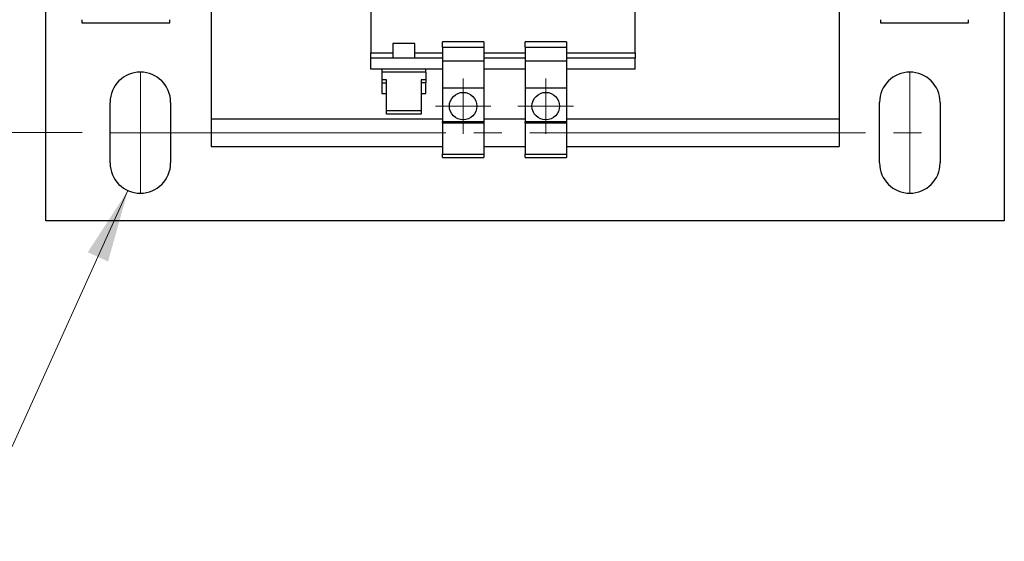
# Model space of a CAD drawing. Header units: millimetres. Extents: x 25 to 1092, y 25 to 838.
# Tile 3 of 19: x 205 to 383, y 527 to 622. Entities that reach past the tile are written whole.
import ezdxf

# ---------------------------------------------------------------- set-up
doc = ezdxf.new("R2010")
doc.units = ezdxf.units.MM
doc.header["$LTSCALE"] = 4
doc.linetypes.add('SLD-Center', pattern=[19.05, 15.24, -1.27, 1.27, -1.27])
doc.linetypes.add('SLD-Solid', pattern=[0])
doc.styles.add('SLDTEXTSTYLE0', font='VERDANA.TTF')
doc.dimstyles.new('SLDDIMSTYLE0', dxfattribs={"dimtxt": 8.632031, "dimasz": 13.208, "dimexe": 0, "dimexo": 0.0625, "dimgap": 2.158008, "dimtad": 0, "dimtih": 1, "dimtoh": 1, "dimrnd": 1e-09, "dimzin": 4, "dimdsep": 46, "dimtxsty": 'SLDTEXTSTYLE0', "dimsah": 1, "dimcen": 0.09, "dimadec": 0, "dimazin": 1, "dimtfac": 1, "dimtofl": 0, "dimtmove": 0, "dimatfit": 3, "dimfxl": 0, "dimfrac": 2, "dimtolj": 1, "dimtzin": 12, "dimarcsym": 0})
doc.dimstyles.new('SLDDIMSTYLE4', dxfattribs={"dimtxt": 8.632031, "dimasz": 13.208, "dimexe": 0, "dimexo": 0.0625, "dimgap": 2.158008, "dimtad": 0, "dimtih": 1, "dimtoh": 1, "dimrnd": 1e-09, "dimzin": 4, "dimdsep": 46, "dimtxsty": 'SLDTEXTSTYLE0', "dimsah": 1, "dimcen": 0, "dimadec": 0, "dimazin": 1, "dimtfac": 1, "dimtofl": 0, "dimtmove": 0, "dimatfit": 3, "dimfxl": 0, "dimfrac": 2, "dimtolj": 1, "dimtzin": 12, "dimarcsym": 0})

# ---------------------------------------------------------------- blocks, each defined once
blk = doc.blocks.new('_D_7')
at = {"color": 7, "linetype": 'SLD-Solid', "lineweight": 0}
for p, q in [((215.83, 714.35), (159.67, 714.35)), ((172.37, 714.35), (172.37, 675.65)), ((159.54, 660), (156.65, 660)), ((156.65, 660), (156.65, 646.28)), ((185.19, 660), (188.09, 660)), ((188.09, 660), (188.09, 646.28)), ((156.65, 646.28), (159.54, 646.28)), ((188.09, 646.28), (185.19, 646.28)), ((172.37, 601.32), (172.37, 644.35)), ((215.83, 601.32), (159.67, 601.32))]:
    blk.add_line(p, q, dxfattribs=at)
at = {"color": 7, "linetype": 'SLD-Solid', "lineweight": 18}
for points in [[(172.37, 714.35), (170.34, 701.14), (174.4, 701.14)], [(172.37, 601.32), (174.4, 614.53), (170.34, 614.53)]]:
    blk.add_solid(points, dxfattribs=at)
at = {"color": 7, "linetype": 'SLD-Solid', "lineweight": 18, "char_height": 8.467, "attachment_point": 1, "style": 'SLDTEXTSTYLE0'}
for s, insert in [('113.0', (155.95, 672.69)), ('4.45', (159.54, 657.04))]:
    blk.add_mtext(s, dxfattribs=dict(at, insert=insert))
blk = doc.blocks.new('_D_9')
at = {"color": 7, "linetype": 'SLD-Solid', "lineweight": 0}
for p, q in [((224.15, 590.81), (203.14, 544.31)), ((142.4, 556.85), (139.5, 556.85)), ((139.5, 556.85), (139.5, 543.13)), ((168.05, 556.85), (170.95, 556.85)), ((170.95, 556.85), (170.95, 543.13)), ((203.14, 544.31), (180.92, 544.31)), ((139.5, 543.13), (142.4, 543.13)), ((170.95, 543.13), (168.05, 543.13))]:
    blk.add_line(p, q, dxfattribs=at)
at = {"color": 7, "linetype": 'SLD-Solid', "lineweight": 18}
blk.add_solid([(224.15, 590.81), (216.86, 579.61), (220.56, 577.93)], dxfattribs=at)
at = {"color": 7, "linetype": 'SLD-Solid', "lineweight": 18, "char_height": 8.467, "attachment_point": 1, "style": 'SLDTEXTSTYLE0'}
for s, insert in [('%%c', (135.88, 569.53)), ('11.0', (148.92, 569.53)), ('0.43', (142.4, 553.88)), ('X4', (147.77, 538.23))]:
    blk.add_mtext(s, dxfattribs=dict(at, insert=insert))
blk = doc.blocks.new('SW_CENTERMARKSYMBOL_5')
at = {"color": 0, "linetype": 'SLD-Solid', "lineweight": 18}
for p, q in [((0, 2.54), (0, 5.04)), ((0, 0), (0, 2.54)), ((-2.54, 0), (-5.04, 0)), ((0, 0), (-2.54, 0)), ((0, 0), (0, -2.54)), ((0, 0), (2.54, 0)), ((2.54, 0), (5.04, 0)), ((0, -2.54), (0, -5.04))]:
    blk.add_line(p, q, dxfattribs=at)
blk = doc.blocks.new('SW_CENTERMARKSYMBOL_8')
at = {"color": 0, "linetype": 'SLD-Solid', "lineweight": 18}
for p, q in [((0, 2.54), (0, 5.04)), ((0, 0), (0, 2.54)), ((-2.54, 0), (-5.04, 0)), ((0, 0), (-2.54, 0)), ((0, 0), (0, -2.54)), ((0, 0), (2.54, 0)), ((2.54, 0), (5.04, 0)), ((0, -2.54), (0, -5.04))]:
    blk.add_line(p, q, dxfattribs=at)

msp = doc.modelspace()

# ---------------------------------------------------------------- linework, layer by layer
for p, q in [((268.262, 629.644), (268.262, 615.833)), ((316.262, 615.833), (316.262, 629.644)), ((209.262, 585.333), (209.262, 628.233)), ((239.262, 627.833), (239.262, 603.833)), ((353.262, 627.833), (353.262, 603.833)), ((383.262, 628.233), (383.262, 585.333)), ((215.762, 621.833), (215.762, 621.233)), ((215.762, 621.233), (231.762, 621.233)), ((231.762, 621.233), (231.762, 621.833)), ((360.762, 621.833), (360.762, 621.233)), ((360.762, 621.233), (376.762, 621.233)), ((376.762, 621.233), (376.762, 621.833)), ((272.262, 617.533), (272.262, 614.833)), ((274.262, 617.533), (272.262, 617.533)), ((276.262, 617.533), (274.262, 617.533)), ((276.262, 614.833), (276.262, 617.533)), ((288.762, 617.816), (281.262, 617.816)), ((281.262, 616.833), (281.262, 617.816)), ((281.262, 616.833), (288.762, 616.833)), ((281.262, 616.833), (281.262, 614.333)), ((288.762, 617.816), (288.762, 616.833)), ((288.762, 616.833), (288.762, 614.333)), ((303.762, 617.816), (296.262, 617.816)), ((296.262, 616.833), (296.262, 617.816)), ((296.262, 616.833), (303.762, 616.833)), ((296.262, 616.833), (296.262, 614.333)), ((303.762, 617.816), (303.762, 616.833)), ((303.762, 616.833), (303.762, 614.333)), ((268.262, 614.833), (268.262, 615.833)), ((268.262, 615.833), (272.262, 615.833)), ((276.262, 615.833), (281.262, 615.833)), ((288.762, 615.833), (296.262, 615.833)), ((303.762, 615.833), (316.262, 615.833)), ((316.262, 615.833), (316.262, 614.833)), ((281.262, 614.833), (268.262, 614.833)), ((268.262, 612.833), (268.262, 614.833)), ((281.262, 614.333), (288.762, 614.333)), ((281.262, 614.333), (281.262, 609.483)), ((296.262, 614.833), (288.762, 614.833)), ((288.762, 614.333), (288.762, 609.483)), ((296.262, 614.333), (303.762, 614.333)), ((296.262, 614.333), (296.262, 609.483)), ((316.262, 614.833), (303.762, 614.833)), ((303.762, 614.333), (303.762, 609.483)), ((316.262, 612.833), (316.262, 614.833)), ((281.262, 612.833), (268.262, 612.833)), ((270.262, 612.833), (270.262, 612.333)), ((270.262, 612.333), (270.262, 610.919)), ((278.262, 612.333), (270.262, 612.333)), ((278.262, 612.333), (278.262, 612.833)), ((278.262, 612.333), (278.262, 610.919)), ((296.262, 612.833), (288.762, 612.833)), ((316.262, 612.833), (303.762, 612.833)), ((271.112, 610.919), (270.262, 610.919)), ((270.262, 610.919), (270.262, 610.353)), ((270.262, 610.353), (270.262, 608.433)), ((270.262, 610.353), (271.112, 610.353)), ((271.112, 605.262), (271.112, 610.919)), ((278.262, 610.919), (277.412, 610.919)), ((277.412, 610.919), (277.412, 605.262)), ((278.262, 610.353), (277.412, 610.353)), ((278.262, 610.919), (278.262, 610.353)), ((278.262, 608.433), (278.262, 610.353)), ((270.262, 608.433), (271.112, 608.433)), ((277.412, 608.433), (278.262, 608.433)), ((281.262, 609.483), (288.762, 609.483)), ((281.262, 609.483), (281.262, 603.312)), ((288.762, 609.483), (288.762, 603.312)), ((296.262, 609.483), (303.762, 609.483)), ((296.262, 609.483), (296.262, 603.312)), ((303.762, 609.483), (303.762, 603.312)), ((220.912, 595.818), (220.912, 606.818)), ((231.912, 606.818), (231.912, 595.818)), ((360.612, 595.818), (360.612, 606.818)), ((371.612, 606.818), (371.612, 595.818)), ((277.412, 605.262), (271.112, 605.262)), ((271.112, 604.696), (271.112, 605.262)), ((277.412, 604.696), (271.112, 604.696)), ((277.412, 605.262), (277.412, 604.696)), ((239.262, 603.833), (281.262, 603.833)), ((239.262, 603.833), (239.262, 598.833)), ((288.762, 603.312), (281.262, 603.312)), ((281.262, 603.083), (281.262, 603.312)), ((281.262, 603.083), (288.762, 603.083)), ((281.262, 603.083), (281.262, 597.437)), ((288.762, 603.833), (296.262, 603.833)), ((288.762, 603.312), (288.762, 603.083)), ((288.762, 603.083), (288.762, 597.437)), ((303.762, 603.312), (296.262, 603.312)), ((296.262, 603.083), (296.262, 603.312)), ((296.262, 603.083), (303.762, 603.083)), ((296.262, 603.083), (296.262, 597.437)), ((303.762, 603.833), (353.262, 603.833)), ((303.762, 603.312), (303.762, 603.083)), ((303.762, 603.083), (303.762, 597.437)), ((353.262, 603.833), (353.262, 598.833)), ((239.262, 598.833), (281.262, 598.833)), ((288.762, 598.833), (296.262, 598.833)), ((303.762, 598.833), (353.262, 598.833)), ((281.262, 597.437), (288.762, 597.437)), ((281.262, 596.833), (281.262, 597.437)), ((288.762, 597.437), (288.762, 596.833)), ((296.262, 597.437), (303.762, 597.437)), ((296.262, 596.833), (296.262, 597.437)), ((303.762, 597.437), (303.762, 596.833)), ((281.262, 596.833), (288.762, 596.833)), ((296.262, 596.833), (303.762, 596.833)), ((383.262, 585.333), (209.262, 585.333))]:
    msp.add_line(p, q)
at = {"color": 7, "linetype": 'SLD-Center', "lineweight": 18}
for p, q in [((226.412, 612.318), (226.412, 590.318)), ((366.112, 612.318), (366.112, 590.318)), ((220.912, 601.318), (371.612, 601.318))]:
    msp.add_line(p, q, dxfattribs=at)
for centre in [(285.012, 606.133), (300.012, 606.133)]:
    msp.add_circle(centre, 2.5)
for centre, start, end in [((226.412, 606.818), 0, 180), ((366.112, 606.818), 0, 180), ((226.412, 595.818), 180, 0), ((366.112, 595.818), 180, 0)]:
    msp.add_arc(centre, 5.5, start, end)

# ---------------------------------------------------------------- block references
at = {"color": 7, "linetype": 'Continuous', "lineweight": 0}
for name, p in [('SW_CENTERMARKSYMBOL_8', (285.012, 606.133)), ('SW_CENTERMARKSYMBOL_5', (300.012, 606.133))]:
    msp.add_blockref(name, p, dxfattribs=at)

# ---------------------------------------------------------------- dimensions: what is measured, and where the dimension line sits
at = {"color": 7, "linetype": 'SLD-Solid', "lineweight": 18}
dim = msp.add_linear_dim(base=(172.37, 601.318), p1=(220.912, 714.348), p2=(220.912, 601.318), angle=90, dimstyle='SLDDIMSTYLE0', dxfattribs=at)
dim.commit()
dim.dimension.update_dxf_attribs({"geometry": '_D_7', "text_midpoint": (172.37, 660.002), "dimtype": 160})
dim = msp.add_diameter_dim_2p(p1=(228.677, 600.83), p2=(224.148, 590.806), text='<>\\PX4', dimstyle='SLDDIMSTYLE4', dxfattribs=at)
dim.commit()
dim.dimension.update_dxf_attribs({"geometry": '_D_9', "text_midpoint": (155.227, 548.771), "dimtype": 163})

doc.saveas('drawing.dxf')
